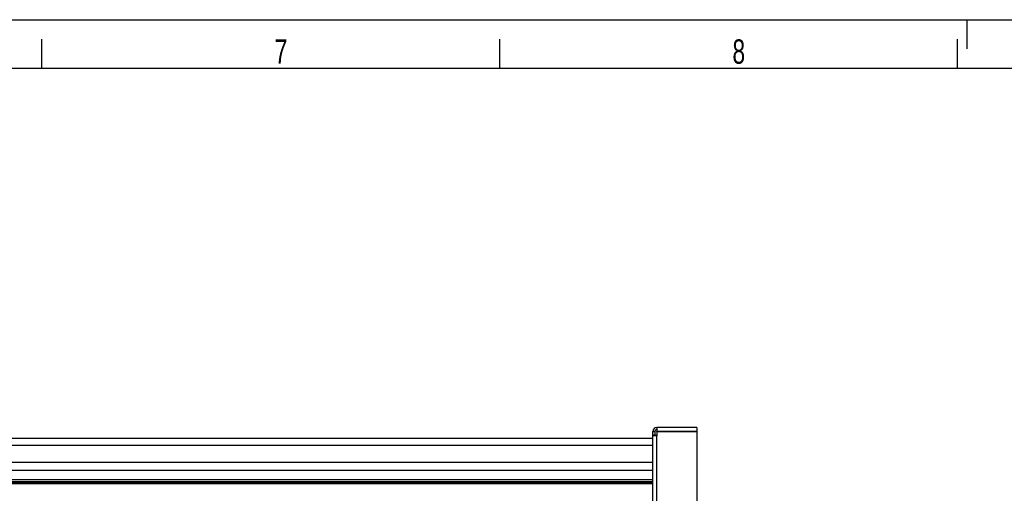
# Model space of a CAD drawing. Extents: x 0 to 594, y 0 to 420.
# Tile 32 of 33: x 305 to 406, y 371 to 420. Entities that reach past the tile are written whole.
import ezdxf

# ---------------------------------------------------------------- set-up
doc = ezdxf.new("R2010")
doc.units = 0
doc.header["$LTSCALE"] = 32.67
for name, color, linetype in [('110536_DXF_CONTINUOUS_LINE', 7, 'CONTINUOUS'), ('110803_DXF_CONTINUOUS_LINE', 7, 'CONTINUOUS'), ('ASE_125_150-15_DXF_FORMAT', 7, 'CONTINUOUS')]:
    doc.layers.add(name, color=color, linetype=linetype)
doc.styles.get("Standard").update_dxf_attribs({"font": 'txt', "width": 0.7})

msp = doc.modelspace()

# ---------------------------------------------------------------- linework, layer by layer
at = {"layer": '110536_DXF_CONTINUOUS_LINE', "color": 3, "linetype": 'CONTINUOUS'}
for p, q in [((370.12716, 378.09757), (370.12716, 377.69757)), ((374.22716, 378.09757), (370.12716, 378.09757)), ((374.22716, 378.09757), (374.22716, 377.69757)), ((369.72716, 313.59757), (369.72716, 377.69757)), ((374.22716, 377.69757), (370.12716, 377.69757)), ((370.12716, 377.65258), (370.12716, 377.25703)), ((374.22716, 377.65258), (370.12716, 377.65258)), ((374.22716, 377.65258), (374.22716, 335.87256))]:
    msp.add_line(p, q, dxfattribs=at)
at = {"layer": '110536_DXF_CONTINUOUS_LINE', "color": 7, "linetype": 'CONTINUOUS'}
for p, q in [((369.72716, 377.69757), (369.92716, 377.69757)), ((369.92716, 377.31657), (369.72716, 377.31657)), ((369.92716, 377.69757), (369.92716, 377.31657)), ((370.12716, 377.65258), (370.12716, 377.68235)), ((374.22716, 377.68235), (370.12716, 377.68235)), ((374.22716, 377.65258), (374.22716, 377.68235))]:
    msp.add_line(p, q, dxfattribs=at)
at = {"layer": '110536_DXF_CONTINUOUS_LINE', "color": 9, "linetype": 'CONTINUOUS'}
msp.add_line((370.12716, 329.83169), (370.12716, 377.25703), dxfattribs=at)
at = {"layer": '110536_DXF_CONTINUOUS_LINE', "color": 3, "linetype": 'CONTINUOUS'}
msp.add_arc((370.12716, 377.69757), 0.4, 90, 180, dxfattribs=at)
at = {"layer": '110536_DXF_CONTINUOUS_LINE', "color": 7, "linetype": 'CONTINUOUS'}
msp.add_arc((370.12716, 377.69757), 0.2, 90, 180, dxfattribs=at)
at = {"layer": '110536_DXF_CONTINUOUS_LINE', "color": 3, "linetype": 'CONTINUOUS'}
msp.add_open_spline([(369.72716, 377.31657), (369.72716, 377.31193), (369.73776, 377.30095), (369.77679, 377.28617), (369.85824, 377.27057), (369.98141, 377.25973), (370.07611, 377.25703), (370.12716, 377.25703)], degree=3, knots=[0, 0, 0, 0, 0.033833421, 0.095422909, 0.311214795, 0.627999, 1, 1, 1, 1], dxfattribs=at)
at = {"layer": '110536_DXF_CONTINUOUS_LINE', "color": 7, "linetype": 'CONTINUOUS'}
msp.add_open_spline([(370.12716, 377.2868), (370.10164, 377.2868), (370.05512, 377.28797), (369.99058, 377.29403), (369.95384, 377.30092), (369.92716, 377.31023), (369.92716, 377.31657)], degree=3, knots=[0, 0, 0, 0, 0.373136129, 0.690889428, 0.907338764, 1, 1, 1, 1], dxfattribs=at)
at = {"layer": '110803_DXF_CONTINUOUS_LINE', "color": 7, "linetype": 'CONTINUOUS'}
for p, q in [((237.52716, 376.99845), (369.72716, 376.99845)), ((369.72716, 374.49757), (237.52716, 374.49757))]:
    msp.add_line(p, q, dxfattribs=at)
at = {"layer": '110803_DXF_CONTINUOUS_LINE', "color": 9, "linetype": 'CONTINUOUS'}
for p, q in [((237.52716, 376.29857), (369.72716, 376.29857)), ((369.72716, 373.6935), (237.52716, 373.6935)), ((237.52716, 372.74237), (369.72716, 372.74237)), ((237.52716, 372.54566), (369.72716, 372.54566)), ((369.72716, 372.39203), (237.52716, 372.39203)), ((369.72716, 372.32646), (237.52716, 372.32646))]:
    msp.add_line(p, q, dxfattribs=at)
at = {"layer": 'ASE_125_150-15_DXF_FORMAT', "color": 7, "linetype": 'CONTINUOUS'}
for p, q in [((0, 420), (594, 420)), ((402, 417), (402, 420)), ((307, 415), (307, 418)), ((354, 415), (354, 418)), ((401, 415), (401, 418)), ((589, 415), (25, 415))]:
    msp.add_line(p, q, dxfattribs=at)

# ---------------------------------------------------------------- texts
at = {"layer": 'ASE_125_150-15_DXF_FORMAT', "color": 2, "linetype": 'CONTINUOUS', "char_height": 2.5, "width": 2.9464286, "attachment_point": 1}
for s, insert in [('7', (330.89085, 417.97664)), ('8', (377.89085, 417.97664))]:
    msp.add_mtext(s, dxfattribs=dict(at, insert=insert))

doc.saveas('drawing.dxf')
